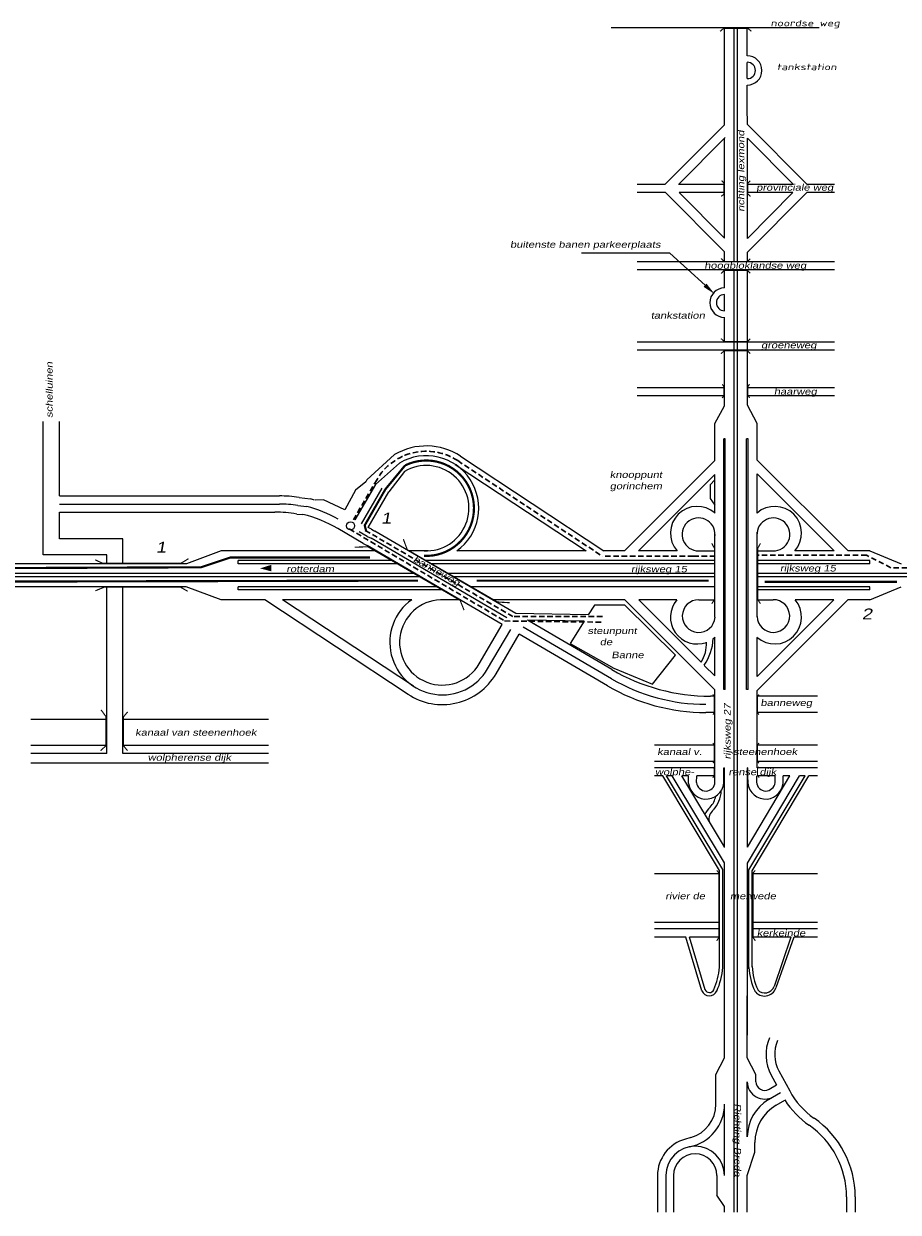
# Model space of a CAD drawing. Header units: metres. Extents: x 534 to 2631, y -2348 to -1484.
# Tile 5 of 10: x 1680 to 1881, y -1994 to -1720. Entities that reach past the tile are written whole.
import ezdxf

# ---------------------------------------------------------------- set-up
doc = ezdxf.new("R2010")
doc.units = ezdxf.units.M
doc.linetypes.add('DASHED', pattern=[19.05, 12.7, -6.35])
doc.layers.get('0').update_dxf_attribs({"lineweight": 0})
for name, color, linetype, lineweight in [('135-8$0$STROOI', 7, 'Continuous', 0), ('135-8$0$TEXT', 178, 'Continuous', 0), ('ROUTE1RIJDEN', 10, 'DASHED', 30), ('ROUTE1STROOIEN', 3, 'Continuous', 0), ('ROUTE1TEXT', 4, 'Continuous', 0), ('STROOI', 7, 'Continuous', 0), ('Text', 7, 'Continuous', 0)]:
    doc.layers.add(name, color=color, linetype=linetype, lineweight=lineweight)
doc.styles.add('135-8$0$ISO25', font='ISO9.SHX', dxfattribs={"width": 1.5, "oblique": 10})
doc.styles.add('ISO25', font='ARIALN.TTF', dxfattribs={"width": 1.5, "oblique": 10})

msp = doc.modelspace()

# ---------------------------------------------------------------- linework, layer by layer
at = {"color": 0, "ltscale": 0.5}
for p, q in [((1764.91, -1819.76), (1758.56, -1825.57)), ((1760.54, -1826.65), (1766.05, -1821.7)), ((1767.2, -1823.64), (1763.57, -1828.3)), ((1742.66, -1831.47), (1744.7, -1831.69)), ((1742.92, -1829.61), (1745.54, -1829.97)), ((1742.38, -1833.44), (1743.79, -1833.53)), ((1759.58, -1836.96), (1760.4, -1837.38)), ((1758.65, -1838.59), (1759.5, -1839.03)), ((1757.73, -1840.22), (1758.59, -1840.67))]:
    msp.add_line(p, q, dxfattribs=at)
at = {"lineweight": -3, "ltscale": 0.5}
for p, q in [((1758.27, -1826.05), (1755.91, -1827.95)), ((1755.91, -1827.95), (1753.48, -1832.48)), ((1758.84, -1836.53), (1763.57, -1828.3)), ((1748.55, -1830.18), (1746.65, -1830.25)), ((1753.48, -1832.48), (1748.55, -1830.18))]:
    msp.add_line(p, q, dxfattribs=at)
msp.add_circle((1754.79, -1836.15), 0.94, dxfattribs=at)
at = {"layer": '135-8$0$STROOI', "color": 7}
for p, q in [((1862.75, -1721.43), (1814.82, -1721.43)), ((1840.92, -1741.79), (1840.92, -1721.43)), ((1843.17, -1741.76), (1843.17, -1721.43)), ((1843.92, -1741.75), (1843.92, -1721.43)), ((1846.17, -1727.89), (1846.17, -1721.43)), ((1846.16, -1727.19), (1846.16, -1723.44)), ((1846.17, -1727.89), (1846.17, -1727.38)), ((1846.17, -1733.14), (1846.17, -1729.39)), ((1846.17, -1741.73), (1846.17, -1734.64))]:
    msp.add_line(p, q, dxfattribs=at)
msp.add_lwpolyline([(1847.11, -1722.22, 0.263, 0.263, 0), (1846.32, -1721.59, 0.263, 0.263, 0), (1840.68, -1721.59, 0.263, 0.263, 0), (1839.89, -1722.25, 0.263, 0.263, 0)], format="xyseb", dxfattribs=at)
for radius in [3.38, 1.88]:
    msp.add_arc((1846.16, -1731.26), radius, 270, 90, dxfattribs=at)
at = {"layer": 'ROUTE1RIJDEN', "ltscale": 0.1}
for p, q in [((1779.46, -1821.14), (1812.74, -1843.14)), ((1760.88, -1825.47), (1755.11, -1835.34)), ((1754.49, -1836.88), (1790.28, -1858.07)), ((1792.16, -1857.07), (1758.1, -1837.16)), ((1833.73, -1843.14), (1812.74, -1843.14)), ((1833.73, -1843.14), (1838.73, -1843.14)), ((1873.63, -1842.93), (1848.66, -1842.93)), ((1879.26, -1845.82), (1873.63, -1842.93)), ((1911.59, -1845.96), (1879.26, -1845.82)), ((1790.28, -1858.07), (1812.8, -1858.36)), ((1812.8, -1857.07), (1792.16, -1857.07))]:
    msp.add_line(p, q, dxfattribs=at)
msp.add_arc((1772.22, -1832.1), 13.13, 56.5366, 149.7026, dxfattribs=at)
at = {"layer": 'ROUTE1STROOIEN', "ltscale": 0.5, "const_width": 0.5}
msp.add_lwpolyline([(1767.36, -1822.24), (1762.81, -1827.74), (1758.05, -1836.05), (1758.39, -1837.43)], dxfattribs=at)
at = {"layer": 'ROUTE1STROOIEN', "const_width": 0.5}
msp.add_lwpolyline([(1771.7, -1843.08, 1.290821), (1767.36, -1822.24, 1.290821)], format="xyb", dxfattribs=at)
for points in [[(1759.24, -1843.47), (1727.07, -1843.47), (1720.35, -1845.71), (1652.32, -1845.99)], [(1652.29, -1849.06), (1770.34, -1848.78)], [(1783.85, -1848.78), (1837.29, -1848.78)], [(1850.15, -1849.06), (1880.65, -1849.06)]]:
    msp.add_lwpolyline(points, dxfattribs=at)
at = {"layer": 'STROOI', "color": 7}
for p, q in [((1840.92, -1743.75), (1827.19, -1757.52)), ((1840.92, -1743.75), (1840.92, -1741.79)), ((1843.17, -1775.33), (1843.17, -1741.79)), ((1843.93, -1775.33), (1843.93, -1741.79)), ((1846.18, -1743.69), (1846.18, -1741.79)), ((1846.18, -1743.69), (1859.97, -1757.52)), ((1840.92, -1769.87), (1840.92, -1746.94)), ((1846.18, -1769.93), (1846.18, -1746.88)), ((1846.18, -1746.88), (1856.79, -1757.52)), ((1827.19, -1757.52), (1820.84, -1757.52)), ((1840.92, -1757.52), (1830.37, -1757.52)), ((1856.79, -1757.52), (1846.18, -1757.52)), ((1866.27, -1757.52), (1859.97, -1757.52)), ((1827.3, -1759.39), (1820.84, -1759.39)), ((1840.92, -1773.06), (1827.3, -1759.39)), ((1840.92, -1769.87), (1830.48, -1759.39)), ((1840.92, -1759.39), (1830.48, -1759.39)), ((1846.18, -1773.12), (1859.86, -1759.39)), ((1846.18, -1769.93), (1856.68, -1759.39)), ((1856.68, -1759.39), (1846.18, -1759.39)), ((1866.27, -1759.39), (1859.86, -1759.39)), ((1840.92, -1775.33), (1840.92, -1773.06)), ((1846.18, -1775.33), (1846.18, -1773.12)), ((1866.27, -1775.33), (1820.84, -1775.33)), ((1866.27, -1777.2), (1820.84, -1777.2)), ((1840.92, -1781.37), (1840.92, -1777.2)), ((1840.92, -1781.37), (1840.92, -1777.2)), ((1843.17, -1793.83), (1843.17, -1777.2)), ((1843.17, -1790.02), (1843.17, -1777.2)), ((1843.93, -1793.83), (1843.93, -1777.2)), ((1843.93, -1790.02), (1843.93, -1777.2)), ((1846.18, -1793.83), (1846.18, -1777.2)), ((1840.92, -1786.62), (1840.92, -1782.87)), ((1840.92, -1786.62), (1840.92, -1782.87)), ((1840.92, -1786.62), (1840.92, -1782.87)), ((1840.92, -1793.83), (1840.92, -1788.12)), ((1840.92, -1790.02), (1840.92, -1788.12)), ((1843.17, -1798.65), (1843.17, -1791.9)), ((1843.93, -1798.65), (1843.93, -1791.9)), ((1846.18, -1798.65), (1846.18, -1791.9)), ((1866.27, -1793.83), (1820.84, -1793.83)), ((1866.27, -1795.7), (1820.84, -1795.7)), ((1840.92, -1808.53), (1840.92, -1795.7)), ((1843.17, -1930.91), (1843.17, -1795.7)), ((1843.93, -1930.91), (1843.93, -1795.7)), ((1846.18, -1808.39), (1846.18, -1795.7)), ((1840.92, -1804.34), (1820.84, -1804.34)), ((1840.92, -1806.22), (1820.84, -1806.22)), ((1866.27, -1804.34), (1846.18, -1804.34)), ((1866.27, -1806.22), (1846.19, -1806.22)), ((1838.73, -1812.62), (1840.92, -1808.53)), ((1848.43, -1812.61), (1846.18, -1808.39)), ((1683.98, -1842.87), (1683.98, -1812.14)), ((1687.73, -1829.27), (1687.73, -1812.14)), ((1838.73, -1821.13), (1838.73, -1812.62)), ((1848.43, -1821.01), (1848.43, -1812.6)), ((1840.73, -1873.83), (1840.73, -1816.13)), ((1841.11, -1816.13), (1840.73, -1816.13)), ((1841.11, -1873.83), (1841.11, -1816.13)), ((1845.99, -1873.83), (1845.99, -1816.13)), ((1846.36, -1816.13), (1845.99, -1816.13)), ((1846.36, -1873.83), (1846.36, -1816.13)), ((1780.13, -1820.13), (1813.1, -1841.93)), ((1778.89, -1822.01), (1809.02, -1841.93)), ((1838.73, -1821.13), (1817.92, -1841.93)), ((1848.43, -1821.01), (1869.37, -1841.93)), ((1758.56, -1825.57), (1758.3, -1826.03)), ((1838.73, -1824.31), (1821.1, -1841.93)), ((1838.73, -1825.6), (1837.6, -1826.75)), ((1838.73, -1833.23), (1838.73, -1824.31)), ((1848.43, -1833.21), (1848.43, -1824.19)), ((1848.43, -1824.19), (1866.18, -1841.93)), ((1760.54, -1826.65), (1755.79, -1834.77)), ((1762.03, -1827.46), (1757.2, -1835.73)), ((1837.6, -1826.75), (1837.6, -1829.83)), ((1687.73, -1829.27), (1738.39, -1829.27)), ((1687.73, -1831.14), (1738.39, -1831.14)), ((1837.6, -1829.83), (1838.73, -1831.43)), ((1687.73, -1833.02), (1737.37, -1833.02)), ((1687.73, -1839.12), (1687.73, -1833.02)), ((1757.73, -1840.22), (1751.84, -1836.78)), ((1759.58, -1836.96), (1758.84, -1836.53)), ((1702.37, -1839.12), (1687.73, -1839.12)), ((1702.37, -1844.93), (1702.37, -1839.12)), ((1758.65, -1838.59), (1756.8, -1837.51)), ((1790.81, -1857.32), (1759.5, -1839.03)), ((1792.87, -1856.36), (1760.4, -1837.38)), ((1838.73, -1857.2), (1838.73, -1837.93)), ((1848.43, -1857.15), (1848.43, -1837.65)), ((1724.96, -1841.93), (1716.98, -1844.93)), ((1760.74, -1841.93), (1724.96, -1841.93)), ((1789.74, -1858.87), (1758.59, -1840.67)), ((1772.68, -1841.93), (1768.18, -1841.93)), ((1809.02, -1841.93), (1779.26, -1841.93)), ((1817.92, -1841.93), (1813.1, -1841.93)), ((1830.02, -1841.93), (1821.1, -1841.93)), ((1834.95, -1841.93), (1838.73, -1841.93)), ((1848.43, -1841.93), (1852.1, -1841.93)), ((1866.18, -1841.93), (1857.11, -1841.93)), ((1874.38, -1841.93), (1869.37, -1841.93)), ((1874.38, -1841.93), (1881.61, -1844.93)), ((1716.98, -1844.93), (1659.3, -1844.93)), ((1698.62, -1842.87), (1683.98, -1842.87)), ((1698.62, -1844.93), (1698.62, -1842.87)), ((1764.59, -1844.18), (1728.9, -1844.18)), ((1728.9, -1844.93), (1728.9, -1844.18)), ((1765.88, -1844.93), (1728.9, -1844.93)), ((1838.73, -1844.18), (1772.03, -1844.18)), ((1838.73, -1844.93), (1773.32, -1844.93)), ((1874.38, -1844.18), (1848.43, -1844.18)), ((1874.38, -1844.93), (1848.43, -1844.93)), ((1874.38, -1844.93), (1874.38, -1844.18)), ((1769.73, -1847.18), (1650.67, -1847.18)), ((1771.01, -1847.93), (1650.67, -1847.93)), ((1838.73, -1847.18), (1777.17, -1847.18)), ((1838.73, -1847.93), (1778.45, -1847.93)), ((1912.24, -1847.18), (1848.43, -1847.18)), ((1912.24, -1847.93), (1848.43, -1847.93)), ((1716.96, -1850.18), (1650.67, -1850.18)), ((1698.62, -1888.62), (1698.62, -1850.18)), ((1698.62, -1850.93), (1698.62, -1850.18)), ((1702.37, -1888.62), (1702.37, -1850.18)), ((1724.95, -1853.18), (1716.96, -1850.18)), ((1774.87, -1850.18), (1728.9, -1850.18)), ((1728.9, -1850.93), (1728.9, -1850.18)), ((1838.73, -1850.18), (1782.31, -1850.18)), ((1874.38, -1850.18), (1848.43, -1850.18)), ((1874.38, -1850.93), (1874.38, -1850.18)), ((1874.38, -1853.18), (1881.61, -1850.18)), ((1735.04, -1853.18), (1724.95, -1853.18)), ((1776.15, -1850.93), (1728.9, -1850.93)), ((1768.02, -1874.98), (1735.04, -1853.18)), ((1769.26, -1873.1), (1739.13, -1853.18)), ((1768.88, -1853.18), (1739.13, -1853.18)), ((1780.01, -1853.18), (1776.39, -1853.18)), ((1817.97, -1853.18), (1787.44, -1853.18)), ((1838.73, -1873.93), (1817.97, -1853.18)), ((1829.97, -1853.18), (1821.15, -1853.18)), ((1835.55, -1867.57), (1821.15, -1853.18)), ((1835.01, -1853.18), (1838.73, -1853.18)), ((1874.38, -1850.93), (1848.43, -1850.93)), ((1848.43, -1874.06), (1869.32, -1853.18)), ((1848.43, -1870.87), (1866.13, -1853.18)), ((1848.43, -1853.18), (1852.13, -1853.18)), ((1866.13, -1853.18), (1857.16, -1853.18)), ((1874.38, -1853.18), (1869.32, -1853.18)), ((1810.99, -1854.43), (1809.55, -1856.65)), ((1811.51, -1854.43), (1810.99, -1854.43)), ((1817.96, -1854.43), (1811.51, -1854.43)), ((1829.66, -1865.95), (1817.96, -1854.43)), ((1784.42, -1867.98), (1789.74, -1858.87)), ((1809.55, -1856.65), (1792.87, -1856.36)), ((1814.95, -1869.26), (1795.52, -1857.9)), ((1808.57, -1858.13), (1795.52, -1857.9)), ((1797.6, -1859.12), (1795.52, -1857.9)), ((1808.57, -1858.13), (1805.4, -1863.29)), ((1786.36, -1869.11), (1791.68, -1860.01)), ((1788.31, -1870.25), (1793.63, -1861.14)), ((1813.94, -1873.01), (1793.63, -1861.14)), ((1814.88, -1871.39), (1794.57, -1859.52)), ((1805.4, -1863.29), (1815.46, -1868.96)), ((1838.73, -1870.75), (1838.73, -1861.82)), ((1848.43, -1870.87), (1848.43, -1861.85)), ((1824.32, -1872.65), (1829.66, -1865.95)), ((1815.46, -1868.96), (1824.32, -1872.65)), ((1838.73, -1870.75), (1836.27, -1868.3)), ((1838.73, -1875.41), (1837.67, -1875.41)), ((1838.73, -1893.79), (1838.73, -1873.93)), ((1841.11, -1873.83), (1840.73, -1873.83)), ((1846.36, -1873.83), (1845.99, -1873.83)), ((1848.43, -1891.92), (1848.43, -1874.06)), ((1862.31, -1875.41), (1848.43, -1875.41)), ((1698.62, -1880.75), (1681.18, -1880.75)), ((1735.87, -1880.75), (1702.37, -1880.75)), ((1838.73, -1879.16), (1836.65, -1879.16)), ((1862.31, -1879.16), (1848.43, -1879.16)), ((1698.62, -1886.75), (1681.18, -1886.75)), ((1698.62, -1888.62), (1681.18, -1888.62)), ((1735.87, -1886.75), (1702.37, -1886.75)), ((1735.87, -1888.62), (1702.37, -1888.62)), ((1838.73, -1886.66), (1824.79, -1886.66)), ((1862.31, -1886.66), (1848.43, -1886.66)), ((1735.87, -1890.87), (1681.18, -1890.87)), ((1838.73, -1890.42), (1824.79, -1890.42)), ((1862.31, -1890.42), (1848.43, -1890.42)), ((1838.73, -1891.92), (1824.79, -1891.92)), ((1826.68, -1893.79), (1824.79, -1893.79)), ((1839.8, -1915.54), (1826.68, -1893.79)), ((1840.55, -1915.33), (1827.56, -1893.79)), ((1828.87, -1893.79), (1827.56, -1893.79)), ((1840.92, -1913.77), (1828.87, -1893.79)), ((1840.92, -1910.14), (1831.06, -1893.79)), ((1832.64, -1893.79), (1831.06, -1893.79)), ((1832.64, -1895.55), (1832.64, -1893.79)), ((1834.5, -1895.31), (1834.51, -1893.79)), ((1838.73, -1893.79), (1834.51, -1893.79)), ((1838.73, -1895.21), (1838.73, -1893.79)), ((1840.77, -1891.92), (1840.92, -1891.92)), ((1840.77, -1894.66), (1840.77, -1891.92)), ((1840.92, -1910.24), (1840.92, -1891.92)), ((1846.18, -1910.19), (1846.18, -1891.93)), ((1846.28, -1891.93), (1846.18, -1891.93)), ((1846.18, -1913.85), (1858.16, -1893.79)), ((1846.18, -1910.19), (1855.98, -1893.79)), ((1846.28, -1894.66), (1846.28, -1891.93)), ((1846.55, -1915.42), (1859.47, -1893.79)), ((1847.3, -1915.63), (1860.35, -1893.79)), ((1848.33, -1895.21), (1848.33, -1893.79)), ((1862.31, -1891.92), (1848.43, -1891.92)), ((1852.55, -1893.79), (1848.43, -1893.79)), ((1852.56, -1895.31), (1852.55, -1893.79)), ((1854.42, -1895.55), (1854.42, -1893.79)), ((1855.98, -1893.79), (1854.42, -1893.79)), ((1859.47, -1893.79), (1858.16, -1893.79)), ((1862.31, -1893.79), (1860.35, -1893.79)), ((1840.92, -1953.51), (1840.92, -1913.77)), ((1839.8, -1916.31), (1824.79, -1916.31)), ((1839.8, -1937.87), (1839.8, -1915.54)), ((1840.55, -1915.36), (1840.55, -1915.33)), ((1840.55, -1937.93), (1840.55, -1915.36)), ((1846.18, -1953.51), (1846.18, -1913.85)), ((1846.55, -1915.44), (1846.55, -1915.42)), ((1846.55, -1938.21), (1846.55, -1915.44)), ((1847.3, -1937.76), (1847.3, -1915.62)), ((1862.31, -1916.31), (1847.3, -1916.31)), ((1839.8, -1927.54), (1824.79, -1927.54)), ((1839.8, -1929.04), (1824.79, -1929.04)), ((1862.31, -1927.54), (1847.3, -1927.54)), ((1862.31, -1929.04), (1847.3, -1929.04)), ((1832.05, -1930.91), (1824.79, -1930.91)), ((1835.73, -1943.28), (1832.05, -1930.91)), ((1839.8, -1930.91), (1832.83, -1930.91)), ((1836.45, -1943.07), (1832.83, -1930.91)), ((1843.17, -1994.29), (1843.17, -1930.91)), ((1843.92, -1994.29), (1843.92, -1930.91)), ((1856.18, -1930.91), (1847.3, -1930.91)), ((1856.18, -1930.91), (1852.33, -1942.27)), ((1856.92, -1930.92), (1852.76, -1942.62)), ((1862.31, -1930.91), (1856.97, -1930.91)), ((1840.92, -1958.72), (1840.92, -1944.4)), ((1846.17, -1958.72), (1846.17, -1944.4)), ((1838.93, -1962.58), (1840.92, -1958.72)), ((1848.17, -1962.58), (1846.17, -1958.72)), ((1838.92, -1969.42), (1838.93, -1962.58)), ((1848.17, -1964.22), (1848.17, -1962.58)), ((1851.68, -1962.7), (1852.88, -1964.93)), ((1853.44, -1961.75), (1855.93, -1966.36)), ((1846.17, -1976.93), (1846.17, -1964.22)), ((1851.19, -1965.94), (1852.88, -1964.93)), ((1851.08, -1968.33), (1853.84, -1966.7)), ((1852.83, -1969.62), (1854.82, -1968.44)), ((1840.92, -1985.85), (1840.92, -1969.42)), ((1833.2, -1977.09), (1831.69, -1977.54)), ((1847.92, -1980.48), (1847.92, -1978.22)), ((1846.17, -1985.85), (1847.92, -1980.48)), ((1825.48, -1985.85), (1825.48, -1994.29)), ((1827.41, -1985.85), (1827.41, -1994.29)), ((1829.16, -1985.85), (1829.16, -1994.29)), ((1839.16, -1985.85), (1839.16, -1990.39)), ((1846.17, -1994.29), (1846.17, -1985.85)), ((1840.92, -1992.96), (1839.16, -1990.38)), ((1840.92, -1994.29), (1840.92, -1992.96)), ((1869.02, -1990.71), (1869.02, -1994.29)), ((1871.02, -1990.71), (1871.02, -1994.29))]:
    msp.add_line(p, q, dxfattribs=at)
at = {"layer": 'STROOI', "ltscale": 0.5}
msp.add_line((1830.29, -1757.52), (1841.1, -1746.72), dxfattribs=at)
at = {"layer": 'STROOI', "color": 7, "const_width": 0.263}
for points in [[(1840.16, -1760.27), (1840.8, -1759.73), (1840.8, -1757.19), (1840.25, -1756.65)], [(1846.93, -1760.27), (1846.3, -1759.73), (1846.3, -1757.19), (1846.84, -1756.65)], [(1846.85, -1774.62), (1846.22, -1775.25), (1840.84, -1775.25), (1840.1, -1774.56)], [(1846.85, -1777.99), (1846.22, -1777.36), (1840.84, -1777.36), (1840.1, -1778.04)], [(1846.85, -1793.06), (1846.22, -1793.69), (1840.84, -1793.69), (1840.1, -1793.01)], [(1846.85, -1796.47), (1846.22, -1795.84), (1840.84, -1795.84), (1840.1, -1796.52)], [(1840.37, -1806.72), (1840.79, -1806.19), (1840.79, -1804.13), (1840.42, -1803.55)], [(1846.73, -1806.67), (1846.31, -1806.15), (1846.31, -1804.09), (1846.68, -1803.51)], [(1766.95, -1839.23), (1767.85, -1841.65), (1788.63, -1853.7), (1791.42, -1853.88)], [(1755.74, -1841.09), (1758.78, -1840.98), (1780.03, -1853.34), (1780.93, -1855.58)], [(1837.98, -1854.1), (1838.6, -1853.17), (1838.6, -1841.32), (1837.98, -1840.2)], [(1849.2, -1854.1), (1848.58, -1853.17), (1848.58, -1841.32), (1849.2, -1840.2)], [(1717.45, -1843.74), (1715.71, -1844.79), (1697.69, -1844.79), (1695.94, -1843.98)], [(1696.01, -1851.13), (1697.99, -1850.31), (1715.66, -1850.31), (1717.28, -1851.24)], [(1838.26, -1879.66), (1838.58, -1879.22), (1838.58, -1875.41), (1838.24, -1875.01)], [(1848.84, -1879.66), (1848.53, -1879.22), (1848.53, -1875.41), (1848.87, -1875.01)], [(1697.21, -1887.95), (1698.47, -1886.81), (1698.47, -1880.13), (1697.32, -1878.55)], [(1703.43, -1887.98), (1702.48, -1886.8), (1702.48, -1880.19), (1703.45, -1879.01)], [(1838.26, -1890.85), (1838.58, -1890.41), (1838.58, -1886.6), (1838.24, -1886.2)], [(1848.84, -1890.85), (1848.53, -1890.41), (1848.53, -1886.6), (1848.87, -1886.2)], [(1838.22, -1894.23), (1838.59, -1893.63), (1838.59, -1892.16), (1838.24, -1891.72)], [(1848.9, -1894.18), (1848.53, -1893.58), (1848.53, -1892.11), (1848.87, -1891.66)], [(1839.11, -1931.76), (1839.62, -1931.02), (1839.62, -1916.13), (1839.16, -1915.55)], [(1848.03, -1931.76), (1847.52, -1931.02), (1847.52, -1916.13), (1847.97, -1915.55)]]:
    msp.add_lwpolyline(points, dxfattribs=at)
at = {"layer": 'STROOI', "color": 7}
for centre, radius, start, end in [((1840.92, -1784.75), 3.38, 90, 270), ((1840.92, -1784.75), 1.88, 90, 270), ((1772.22, -1832.1), 14.34, 56.5366, 120.6567), ((1772.22, -1832.1), 12.09, 305.6205, 120.665), ((1772.22, -1832.1), 9.84, 267.2947, 120.6771), ((1738.39, -1859.27), 30, 81.3135, 90), ((1738.39, -1859.27), 28.12, 81.2692, 90), ((1737.72, -1858.93), 30, 73.0034, 74.8982), ((1737.37, -1863.02), 30, 80.384, 90), ((1736.7, -1862.68), 30, 59.7026, 76.3279), ((1737.72, -1858.93), 28.12, 59.7026, 75.6406), ((1834.64, -1837.85), 6.17, 48.4534, 221.4425), ((1834.95, -1838.14), 3.79, 356.782, 269.899), ((1852.18, -1838.14), 3.79, 268.7308, 183.1998), ((1852.49, -1837.85), 6.17, 318.5575, 131.2153), ((1775.92, -1863.01), 12.09, 125.6205, 329.7026), ((1775.92, -1863.01), 9.84, 87.2947, 329.7026), ((1834.64, -1857.21), 6.17, 139.255, 290.2054), ((1834.97, -1856.95), 3.77, 89.4915, 356.1597), ((1852.49, -1857.21), 6.17, 228.4534, 40.745), ((1852.18, -1856.94), 3.76, 182.1736, 90.8255), ((1828.62, -1863.28), 8.16, 328.2074, 1.9832), ((1825.78, -1861.33), 12.59, 326.3983, 356.3242), ((1834.64, -1857.21), 6.17, 306.9976, 311.5466), ((1837.67, -1830.38), 45.03, 239.7026, 270), ((1775.92, -1863.01), 14.34, 236.5366, 329.7026), ((1836.65, -1834.13), 43.15, 239.7026, 270), ((1836.65, -1834.13), 45.03, 239.7026, 270), ((1836.69, -1895.02), 4.09, 187.4727, 5.1183), ((1836.61, -1895.13), 2.12, 184.848, 357.8412), ((1832.62, -1896.69), 7.59, 319.5916, 355.7159), ((1850.36, -1895.02), 4.09, 174.8817, 352.5273), ((1850.44, -1895.13), 2.12, 182.1588, 355.152), ((1833.45, -1897.23), 5.61, 318.3446, 347.4208), ((1841.1, -1904.76), 5.14, 132.2951, 155.9084), ((1839.88, -1903.73), 2.57, 127.5199, 191.2848), ((1823.85, -1936.45), 16.01, 335.791, 354.9636), ((1823.76, -1936.42), 16.86, 335.8175, 354.8936), ((1860.71, -1937.31), 14.17, 182.4427, 205.0891), ((1860.51, -1937.38), 13.21, 181.277, 205.2574), ((1837.44, -1942.58), 1.85, 202.3888, 336.2962), ((1837.44, -1942.58), 1.1, 202.3888, 336.2962), ((1850.13, -1941.69), 2.79, 215.9426, 340.4423), ((1850.23, -1941.56), 2.22, 221.2614, 341.2879), ((1860.48, -1957.95), 10, 157.3403, 208.3469), ((1860.48, -1957.95), 8, 156.5175, 208.3469), ((1850.17, -1964.22), 4, 180, 300.6388), ((1850.17, -1964.22), 2, 180.057, 300.6388), ((1856.17, -1976.93), 10, 120.6388, 180), ((1871.77, -1957.81), 20, 212.0899, 235.3327), ((1871.77, -1957.81), 18, 208.3469, 235.3327), ((1830.92, -1969.42), 10, 281.132, 0), ((1830.92, -1969.42), 8, 286.5454, 359.943), ((1857.92, -1978.22), 10, 120.6388, 180), ((1849.02, -1990.71), 22, 0, 55.3327), ((1849.02, -1990.71), 20, 0, 55.3327), ((1834.16, -1985.85), 8.68, 104.6584, 180), ((1834.16, -1985.85), 6.75, 0, 180), ((1834.16, -1985.85), 5, 0, 180)]:
    msp.add_arc(centre, radius, start, end, dxfattribs=at)
at = {"layer": 'Text'}
for p, q in [((1828.36, -1773.36), (1807.97, -1773.36)), ((1836.43, -1780.73), (1828.36, -1773.36))]:
    msp.add_line(p, q, dxfattribs=at)
msp.add_lwpolyline([(1736.54, -1845.9, 1.5, 0, 0), (1733.93, -1845.97, 0, 0, 0)], format="xyseb", dxfattribs=at)
msp.add_solid([(1836.77, -1780.36), (1836.09, -1781.1), (1838.64, -1782.76)], dxfattribs=at)

# ---------------------------------------------------------------- texts
at = {"layer": '135-8$0$TEXT', "style": '135-8$0$ISO25', "oblique": 10, "width": 1.5}
for s, p in [('noordse weg', (1851.53, -1721.09)), ('tankstation', (1852.97, -1731.19))]:
    msp.add_text(s, height=1.5, dxfattribs=at).set_placement(p)
at = {"layer": 'ROUTE1TEXT', "char_height": 2.5, "attachment_point": 1, "style": 'ISO25'}
for s, insert, width in [('1', (1761.81, -1833.13), 5.59), ('1', (1709.95, -1839.84), 5.32), ('2', (1872.56, -1855.21), 5.59)]:
    msp.add_mtext(s, dxfattribs=dict(at, insert=insert, width=width))
at = {"layer": 'Text', "style": 'ISO25', "oblique": 10, "width": 1.5}
for s, rotation, p in [('richting lexmond', 90, (1845.46, -1763.81)), ('schelluinen', 90, (1686.15, -1811.28)), ('banneweg', 330.8716, (1769.08, -1844.3)), ('rijksweg 27', 90, (1842.32, -1889.98)), ('Richting Breda', 270, (1843.2, -1969.23))]:
    msp.add_text(s, height=1.5, rotation=rotation, dxfattribs=at).set_placement(p)
for s, p in [('provinciale weg', (1848.24, -1758.94)), ('buitenste banen parkeerplaats', (1791.53, -1772.1)), ('hoogbloklandse weg', (1836.27, -1776.92)), ('tankstation', (1823.95, -1788.44)), ('groeneweg', (1849.36, -1795.28)), ('haarweg', (1852.31, -1805.96)), ('gorinchem', (1814.5, -1827.74)), ('knooppunt', (1814.5, -1825.12)), ('rotterdam', (1739.99, -1846.83)), ('rijksweg 15', (1819.39, -1846.88)), ('rijksweg 15', (1853.7, -1846.68)), ('steunpunt', (1809.38, -1861.08)), ('   de ', (1810.05, -1863.66)), ('  Banne', (1813.44, -1866.65)), ('banneweg', (1849.21, -1877.67)), ('kanaal van steenenhoek', (1705.19, -1884.51)), ('wolpherense dijk', (1708.07, -1890.27)), ('kanaal v.          steenenhoek', (1825.43, -1888.95)), ('wolphe-           rense dijk', (1824.92, -1893.61)), ('rivier de        merwede', (1827.28, -1922.2)), ('kerkeinde', (1848.37, -1930.72))]:
    msp.add_text(s, height=1.5, dxfattribs=at).set_placement(p)

doc.saveas('drawing.dxf')
